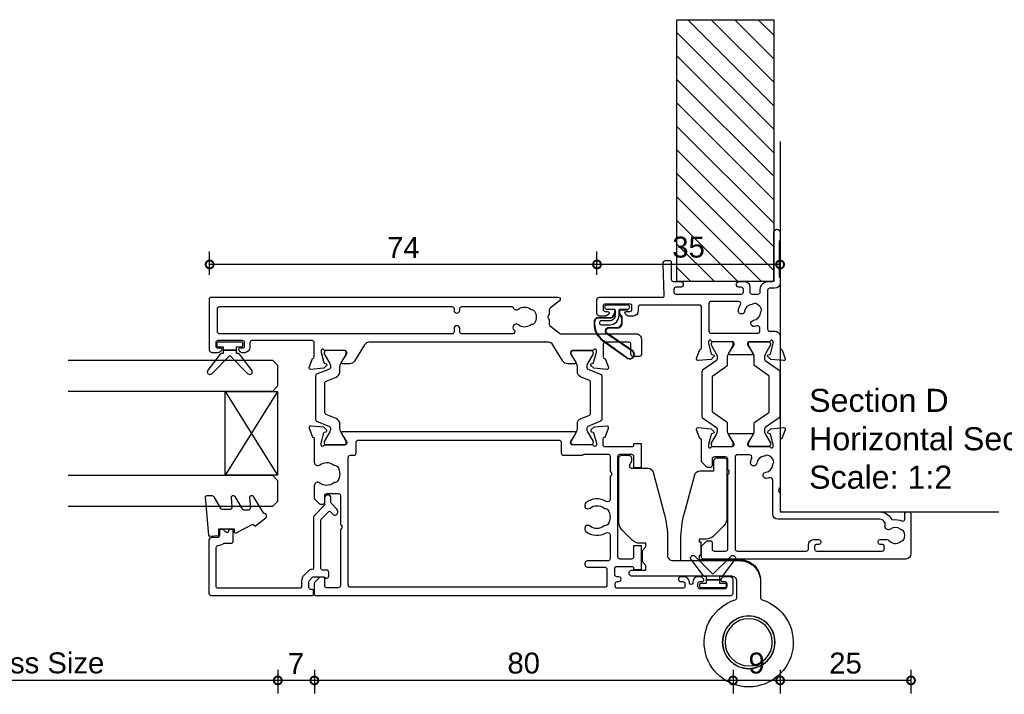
# Model space of a CAD drawing. Header units: millimetres. Extents: x 80 to 17288, y -2623 to 7492.
# Tile 116 of 125: x 16149 to 16337, y 5776 to 5905. Entities that reach past the tile are written whole.
import ezdxf

# ---------------------------------------------------------------- set-up
doc = ezdxf.new("R2010")
doc.units = ezdxf.units.MM
for name, color, linetype in [('Extrusion', 2, 'Continuous'), ('Glass', 140, 'Continuous'), ('Gray', 8, 'Continuous'), ('Gussets', 1, 'Continuous'), ('polyamide', 6, 'Continuous')]:
    doc.layers.add(name, color=color, linetype=linetype)
doc.layers.add('UNO-Dark Grey', color=7, linetype='Continuous', lineweight=13, true_color=0x44474e)
doc.styles.add('UNO Text', font='arial.ttf')
doc.dimstyles.new('UNO', dxfattribs={"dimtxt": 2, "dimasz": 1.5, "dimexe": 1.25, "dimexo": 0.625, "dimtad": 1, "dimdec": 1, "dimzin": 9, "dimtxsty": 'UNO Text', "dimblk": 'DOTSMALL', "dimcen": 2.5, "dimadec": 0, "dimazin": 0, "dimtfac": 1, "dimtdec": 1, "dimtmove": 0, "dimatfit": 3, "dimfxl": 1, "dimfxlon": 1, "dimarcsym": 0})

# ---------------------------------------------------------------- blocks, each defined once
blk = doc.blocks.new('_DotSmall')
at = {"color": 0, "linetype": 'ByBlock', "const_width": 0.5}
blk.add_lwpolyline([(-0.0625, 0, 1), (0.0625, 0, 1)], format="xyb", close=True, dxfattribs=at)
blk = doc.blocks.new('*D502')
at = {"color": 0, "lineweight": -2, "transparency": 16777216}
for p, q in [((16259.12, 5855.83), (16259.12, 5860.33)), ((16294.1, 5856.58), (16294.1, 5860.33)), ((16294.1, 5857.83), (16259.12, 5857.83))]:
    blk.add_line(p, q, dxfattribs=at)
at = {"layer": 'Defpoints', "color": 0, "transparency": 16777216}
for p in [(16259.12, 5857.83), (16294.1, 5855.33), (16259.12, 5836.83)]:
    blk.add_point(p, dxfattribs=at)
at = {"color": 0, "lineweight": -2, "transparency": 16777216, "xscale": 3, "yscale": 3, "zscale": 3, "rotation": 180}
blk.add_blockref('_DotSmall', (16259.12, 5857.83), dxfattribs=at)
at = {"color": 0, "lineweight": -2, "transparency": 16777216, "xscale": 3, "yscale": 3, "zscale": 3}
blk.add_blockref('_DotSmall', (16294.1, 5857.83), dxfattribs=at)
at = {"color": 0, "transparency": 16777216, "insert": (16276.61, 5861.12), "char_height": 4, "attachment_point": 5, "style": 'UNO Text'}
blk.add_mtext('35', dxfattribs=at)
blk = doc.blocks.new('*D503')
at = {"color": 0, "lineweight": -2, "transparency": 16777216}
for p, q in [((16185.13, 5855.83), (16185.13, 5860.33)), ((16259.12, 5855.83), (16259.12, 5860.33)), ((16259.12, 5857.83), (16185.13, 5857.83))]:
    blk.add_line(p, q, dxfattribs=at)
at = {"layer": 'Defpoints', "color": 0, "transparency": 16777216}
for p in [(16185.13, 5857.83), (16259.12, 5839.83), (16185.13, 5831.07)]:
    blk.add_point(p, dxfattribs=at)
at = {"color": 0, "lineweight": -2, "transparency": 16777216, "xscale": 3, "yscale": 3, "zscale": 3, "rotation": 180}
blk.add_blockref('_DotSmall', (16185.13, 5857.83), dxfattribs=at)
at = {"color": 0, "lineweight": -2, "transparency": 16777216, "xscale": 3, "yscale": 3, "zscale": 3}
blk.add_blockref('_DotSmall', (16259.12, 5857.83), dxfattribs=at)
at = {"color": 0, "transparency": 16777216, "insert": (16222.13, 5861.08), "char_height": 4, "attachment_point": 5, "style": 'UNO Text'}
blk.add_mtext('74', dxfattribs=at)
blk = doc.blocks.new('*D506')
at = {"color": 0, "lineweight": -2, "transparency": 16777216}
for p, q in [((16294.1, 5780.39), (16294.1, 5775.89)), ((16319.1, 5780.39), (16319.1, 5775.89)), ((16319.1, 5778.39), (16294.1, 5778.39))]:
    blk.add_line(p, q, dxfattribs=at)
at = {"layer": 'Defpoints', "color": 0, "transparency": 16777216}
for p in [(16294.1, 5855.33), (16319.1, 5805.75), (16294.1, 5778.39)]:
    blk.add_point(p, dxfattribs=at)
at = {"color": 0, "lineweight": -2, "transparency": 16777216, "xscale": 3, "yscale": 3, "zscale": 3, "rotation": 180}
blk.add_blockref('_DotSmall', (16294.1, 5778.39), dxfattribs=at)
at = {"color": 0, "lineweight": -2, "transparency": 16777216, "xscale": 3, "yscale": 3, "zscale": 3}
blk.add_blockref('_DotSmall', (16319.1, 5778.39), dxfattribs=at)
at = {"color": 0, "transparency": 16777216, "insert": (16306.6, 5781.68), "char_height": 4, "attachment_point": 5, "style": 'UNO Text'}
blk.add_mtext('25', dxfattribs=at)
blk = doc.blocks.new('*D507')
at = {"color": 0, "lineweight": -2, "transparency": 16777216}
for p, q in [((16285.11, 5780.39), (16285.11, 5775.89)), ((16294.1, 5780.39), (16294.1, 5775.89)), ((16294.1, 5778.39), (16285.11, 5778.39))]:
    blk.add_line(p, q, dxfattribs=at)
at = {"layer": 'Defpoints', "color": 0, "transparency": 16777216}
for p in [(16294.1, 5855.33), (16285.11, 5796.53), (16285.11, 5778.39)]:
    blk.add_point(p, dxfattribs=at)
at = {"color": 0, "lineweight": -2, "transparency": 16777216, "xscale": 3, "yscale": 3, "zscale": 3, "rotation": 180}
blk.add_blockref('_DotSmall', (16285.11, 5778.39), dxfattribs=at)
at = {"color": 0, "lineweight": -2, "transparency": 16777216, "xscale": 3, "yscale": 3, "zscale": 3}
blk.add_blockref('_DotSmall', (16294.1, 5778.39), dxfattribs=at)
at = {"color": 0, "transparency": 16777216, "insert": (16289.61, 5781.68), "char_height": 4, "attachment_point": 5, "style": 'UNO Text'}
blk.add_mtext('9', dxfattribs=at)
blk = doc.blocks.new('*D508')
at = {"color": 0, "lineweight": -2, "transparency": 16777216}
for p, q in [((16205.13, 5780.39), (16205.13, 5775.89)), ((16285.11, 5780.39), (16285.11, 5775.89)), ((16285.11, 5778.39), (16205.13, 5778.39))]:
    blk.add_line(p, q, dxfattribs=at)
at = {"layer": 'Defpoints', "color": 0, "transparency": 16777216}
for p in [(16205.13, 5803.75), (16285.11, 5796.53), (16205.13, 5778.39)]:
    blk.add_point(p, dxfattribs=at)
at = {"color": 0, "lineweight": -2, "transparency": 16777216, "xscale": 3, "yscale": 3, "zscale": 3, "rotation": 180}
blk.add_blockref('_DotSmall', (16205.13, 5778.39), dxfattribs=at)
at = {"color": 0, "lineweight": -2, "transparency": 16777216, "xscale": 3, "yscale": 3, "zscale": 3}
blk.add_blockref('_DotSmall', (16285.11, 5778.39), dxfattribs=at)
at = {"color": 0, "transparency": 16777216, "insert": (16245.12, 5781.68), "char_height": 4, "attachment_point": 5, "style": 'UNO Text'}
blk.add_mtext('80', dxfattribs=at)
blk = doc.blocks.new('*D509')
at = {"color": 0, "lineweight": -2, "transparency": 16777216}
for p, q in [((16198.15, 5780.39), (16198.15, 5775.89)), ((16205.13, 5780.39), (16205.13, 5775.89)), ((16205.13, 5778.39), (16198.15, 5778.39))]:
    blk.add_line(p, q, dxfattribs=at)
at = {"layer": 'Defpoints', "color": 0, "transparency": 16777216}
for p in [(16198.15, 5814.92), (16205.13, 5803.75), (16198.15, 5778.39)]:
    blk.add_point(p, dxfattribs=at)
at = {"color": 0, "lineweight": -2, "transparency": 16777216, "xscale": 3, "yscale": 3, "zscale": 3, "rotation": 180}
blk.add_blockref('_DotSmall', (16198.15, 5778.39), dxfattribs=at)
at = {"color": 0, "lineweight": -2, "transparency": 16777216, "xscale": 3, "yscale": 3, "zscale": 3}
blk.add_blockref('_DotSmall', (16205.13, 5778.39), dxfattribs=at)
at = {"color": 0, "transparency": 16777216, "insert": (16201.64, 5781.64), "char_height": 4, "attachment_point": 5, "style": 'UNO Text'}
blk.add_mtext('7', dxfattribs=at)
blk = doc.blocks.new('*D510')
at = {"color": 0, "lineweight": -2, "transparency": 16777216}
for p, q in [((16105.15, 5780.39), (16105.15, 5775.89)), ((16198.15, 5780.39), (16198.15, 5775.89)), ((16198.15, 5778.39), (16105.15, 5778.39))]:
    blk.add_line(p, q, dxfattribs=at)
at = {"layer": 'Defpoints', "color": 0, "transparency": 16777216}
for p in [(16105.15, 5813.87), (16198.15, 5814.92), (16105.15, 5778.39)]:
    blk.add_point(p, dxfattribs=at)
at = {"color": 0, "lineweight": -2, "transparency": 16777216, "xscale": 3, "yscale": 3, "zscale": 3, "rotation": 180}
blk.add_blockref('_DotSmall', (16105.15, 5778.39), dxfattribs=at)
at = {"color": 0, "lineweight": -2, "transparency": 16777216, "xscale": 3, "yscale": 3, "zscale": 3}
blk.add_blockref('_DotSmall', (16198.15, 5778.39), dxfattribs=at)
at = {"color": 0, "transparency": 16777216, "insert": (16151.65, 5781.71), "char_height": 4, "attachment_point": 5, "style": 'UNO Text'}
blk.add_mtext('Glass Size', dxfattribs=at)
blk = doc.blocks.new('521000')
at = {"layer": 'Extrusion'}
for points in [[(51, 28.8), (51.5, 28.8, -0.414214), (53, 27.3), (53, 26.6, 0.414214), (53.4, 26.2), (62.41, 26.2, -0.986364), (62.41, 25), (61, 25, -0.198912), (60.79, 25.09), (60.77, 25.11, 0.198912), (60.55, 25.2), (54.07, 25.2, 0.198912), (53.86, 25.11), (53.84, 25.09, -0.198962), (53.63, 25), (52.7, 25, -0.41415), (51.7, 26), (51.7, 27, 0.414214), (51.3, 27.4), (43.9, 27.4, 0.414214), (43.5, 27), (43.5, 26, -0.41422), (42.5, 25), (40.3, 25, 0.414157), (40, 24.7), (40, 24.64), (38.3, 24.02, -0.548619), (37.9, 24.33), (38.12, 26.8), (38.66, 27.34, -0.57735), (38.99, 27.25), (39.07, 26.97, 0.267949), (39.21, 26.83), (41.16, 26.31, 0.065543), (41.24, 26.3), (41.5, 26.3, 0.767227), (41.65, 26.86, -0.267949), (41.5, 27.12), (41.5, 30.9, 0.414214), (41.2, 31.2), (40.89, 31.2), (39.3, 30.23, -0.579702), (39, 30.4), (39, 34.6, -0.576766), (39.3, 34.77), (40.89, 33.8), (41.2, 33.8, 0.414214), (41.5, 34.1), (41.5, 37.88, -0.267949), (41.65, 38.14, 0.767227), (41.5, 38.7), (41.24, 38.7, 0.065543), (41.16, 38.69), (39.21, 38.17, 0.267949), (39.07, 38.02), (38.99, 37.75, -0.57735), (38.66, 37.66), (38.12, 38.2), (37.9, 40.67, -0.548619), (38.3, 40.98), (40, 40.36), (40, 40.3, 0.414157), (40.3, 40), (48.1, 40, 0.414217), (48.5, 40.4), (48.5, 51.7, 0.414214), (48.1, 52.1), (47.4, 52.1, -0.414193), (46.4, 53.1), (46.4, 53.97, -0.2), (46.55, 54.32), (46.79, 54.56, -0.2), (47, 54.65, -0.41), (47.3, 54.35), (47.3, 53.7, 0.414189), (47.7, 53.3), (48.3, 53.3, 0.414214), (48.7, 53.7), (48.7, 58.4, 0.414214), (48.3, 58.8), (47.7, 58.8, 0.41418), (47.3, 58.4), (47.3, 58.1), (47.3, 57.95, -0.41), (47, 57.65, -0.2), (46.79, 57.74), (46.55, 57.98, -0.2), (46.4, 58.33), (46.4, 59.5, -0.41), (46.9, 60), (49.5, 60, -0.41), (50, 59.5), (50, 47.44, 0.425129), (50.31, 47.14), (56.45, 47.36, -0.4453), (57, 46.87), (57, 46.1, -0.414214), (56.7, 45.8), (53.4, 45.8, 0.41428), (53, 45.4), (53, 44.05, -1), (51.9, 44.05), (51.9, 44.9, 0.414129), (51.5, 45.3), (51, 45.3, 0.414234), (50.6, 44.9), (50.6, 32.4, 0.414214), (51, 32), (51.5, 32, 0.414205), (51.9, 32.4), (51.9, 32.8, -0.996705), (53, 32.8), (53, 31.8, -0.414566), (52, 30.8), (51, 30.8, 0.414214), (50.6, 30.4), (50.6, 29.2, 0.414213)], [(21.5, 27.12, -0.267769), (21.35, 26.86, 0.76736), (21.5, 26.3), (21.76, 26.3, 0.065543), (21.84, 26.31), (23.79, 26.83, 0.267949), (23.93, 26.97), (24.01, 27.25, -0.57735), (24.34, 27.34), (24.88, 26.8), (25.1, 24.33, -0.548619), (24.7, 24.02), (23, 24.64), (23, 24.7, 0.414071), (22.7, 25), (13.6, 25), (13.45, 25.15, 0.414214), (12.75, 25.15), (12.6, 25), (9.4, 25, 0.414214), (9, 24.6), (9, 5.93, -0.277503), (7.71, 3.81, 0.316398), (7.5, 3.4, -0.138989), (7.26, 1.76, 0.543442), (7.63, 1.2), (8.5, 1.2, -0.414081), (9, 0.7), (9, 0.5, -0.414214), (8.5, 0), (1, 0, -0.414213), (0, 1), (0, 39.7, -0.414214), (0.3, 40), (2.29, 40, -0.198912), (2.65, 39.85), (3.35, 39.15, -0.198913), (3.5, 38.79), (3.5, 38.3, -0.414214), (3.2, 38), (1.9, 38, 0.414214), (1.5, 37.6), (1.5, 35.4, 0.414214), (1.9, 35), (16.1, 35), (16.25, 34.85, 0.414214), (16.95, 34.85), (17.1, 35), (19.1, 35, 0.414214), (19.5, 35.4), (19.5, 37.6, 0.414214), (19.1, 38), (17.8, 38, -0.414214), (17.5, 38.3), (17.5, 38.79, -0.2), (17.65, 39.15), (18.35, 39.85, -0.2), (18.71, 40), (22.7, 40, 0.414071), (23, 40.3), (23, 40.36), (24.7, 40.98, -0.548619), (25.1, 40.67), (24.88, 38.2), (24.34, 37.66, -0.57735), (24.01, 37.75), (23.93, 38.02, 0.267949), (23.79, 38.17), (21.84, 38.69, 0.065543), (21.76, 38.7), (21.5, 38.7, 0.76736), (21.35, 38.14, -0.267949), (21.5, 37.88), (21.5, 34.1, 0.414214), (21.8, 33.8), (22.02, 33.8, 0.137872), (22.17, 33.84), (23.7, 34.77, -0.585524), (24, 34.6), (24, 30.4, -0.585524), (23.7, 30.23), (22.17, 31.16, 0.137872), (22.02, 31.2), (21.8, 31.2, 0.414214), (21.5, 30.9)], [(2.7, 19.6, -0.414202), (3.7, 18.6), (3.7, 17.6, -0.889365), (2.8, 17.6), (2.8, 18, 0.414214), (2.4, 18.4), (1.9, 18.4, 0.414202), (1.5, 18), (1.5, 5.5, 0.414213), (1.9, 5.1), (2.4, 5.1, 0.414215), (2.8, 5.5), (2.8, 5.9, -0.889355), (3.7, 5.9), (3.7, 4.61, -0.219162), (3.49, 4.15, 0.403571), (3.32, 2.03, -0.12305), (3.46, 1.72, 0.239134), (3.74, 1.37, 0.221126), (5.26, 1.37, 0.239134), (5.54, 1.72, -0.12305), (5.68, 2.03, 0.347448), (5.72, 3.93, -0.702074), (6.38, 4.96, 0.481745), (7.6, 5.94), (7.6, 25.4, -0.414156), (8.6, 26.4), (15.04, 26.4, 0.513003), (15.51, 27.06, -0.048433), (15.39, 27.57, -1.000832), (16.58, 27.73, 0.348271), (17.95, 26.41, -0.12305), (18.27, 26.3, 0.239134), (18.72, 26.24, 0.221428), (19.79, 27.31, 0.239134), (19.74, 27.76, -0.12305), (19.62, 28.08, 0.348271), (18.3, 29.45, -1.000832), (18.46, 30.64, -0.070793), (19.2, 30.43, 0.541477), (19.9, 30.89), (19.9, 33.2, 0.414214), (19.5, 33.6), (1.9, 33.6, 0.414214), (1.5, 33.2), (1.5, 20, 0.414214), (1.9, 19.6)]]:
    blk.add_lwpolyline(points, format="xyb", close=True, dxfattribs=at)
blk.add_lwpolyline([(48.58, 32.57, 0.59317), (49.2, 32.9), (49.2, 38.2, 0.414223), (48.8, 38.6), (43.48, 38.6, 0.40033), (43.1, 38.2), (43.1, 29.3, 0.414214), (43.5, 28.9), (44.13, 28.9, 0.510119), (44.51, 29.42, -0.046438), (44.4, 29.92, -0.995868), (45.59, 30.07, 0.348271), (46.96, 28.75, -0.12305), (47.28, 28.63, 0.239134), (47.72, 28.58, 0.221428), (48.8, 29.65, 0.239134), (48.74, 30.1, -0.12305), (48.63, 30.42, 0.348271), (47.31, 31.79, -1.000832), (47.47, 32.98, -0.110255), (48.58, 32.57)], format="xyb", dxfattribs=at)
blk.add_lwpolyline([(21.5, 27.73), (21.5, 27.73)], close=True, dxfattribs=at)
at = {"layer": 'polyamide'}
for points in [[(21.9, 33.94), (22.11, 33.94, 0.131652), (22.21, 33.97), (23.79, 34.88, -0.131652), (24.39, 35.04), (25.88, 35.04, 0.244698), (26.13, 35.17), (28.01, 37.85, -0.244698), (28.18, 37.94), (34.82, 37.94, -0.244698), (34.99, 37.85), (36.87, 35.17, 0.244698), (37.11, 35.04), (38.61, 35.04, -0.131652), (39.21, 34.88), (40.84, 33.94), (41.2, 33.94, 0.414214), (41.5, 34.24), (41.5, 37.74, 0.414214), (41.1, 38.14), (40.89, 38.14, 0.131652), (40.79, 38.11), (39.21, 37.2, -0.131652), (38.61, 37.04), (38.16, 37.04, -0.244698), (37.91, 37.17), (36.06, 39.81, 0.244698), (35.81, 39.94), (27.19, 39.94, 0.244698), (26.94, 39.81), (25.09, 37.17, -0.103471), (25, 37.08, -0.13774), (24.84, 37.04), (24.39, 37.04, -0.131652), (23.79, 37.2), (22.16, 38.14), (21.8, 38.14, 0.414998), (21.5, 37.84), (21.5, 34.34, 0.414214)], [(21.9, 31.06), (22.11, 31.06, -0.131652), (22.21, 31.03), (23.79, 30.12, 0.131652), (24.39, 29.96), (25.88, 29.96, -0.244698), (26.13, 29.83), (28.01, 27.15, 0.244698), (28.18, 27.06), (34.82, 27.06, 0.244698), (34.99, 27.15), (36.87, 29.83, -0.244698), (37.11, 29.96), (38.61, 29.96, 0.131652), (39.21, 30.12), (40.84, 31.06), (41.2, 31.06, -0.414214), (41.5, 30.76), (41.5, 27.26, -0.414214), (41.1, 26.86), (40.89, 26.86, -0.131652), (40.79, 26.89), (39.21, 27.8, 0.131652), (38.61, 27.96), (38.16, 27.96, 0.244698), (37.91, 27.83), (36.06, 25.19, -0.244698), (35.81, 25.06), (27.19, 25.06, -0.244698), (26.94, 25.19), (25.09, 27.83, 0.103471), (25, 27.92, 0.13774), (24.84, 27.96), (24.39, 27.96, 0.131652), (23.79, 27.8), (22.16, 26.86), (21.8, 26.86, -0.414998), (21.5, 27.16), (21.5, 30.66, -0.414214)]]:
    blk.add_lwpolyline(points, format="xyb", close=True, dxfattribs=at)
blk = doc.blocks.new('BACKSEAL1.5')
at = {"layer": 'Gussets'}
for points in [[(-0.35, -2.9), (0.3, -2.9), (0.3, -1.65), (0.3, -0.4), (-0.35, -0.4), (-0.35, -0.02, 0.233448), (-0.45, 0.18), (-3.55, 2.55, 0.936585), (-4.2, 1.8), (-0.75, -1.65), (-4.2, -5.1, 0.936585), (-3.55, -5.85), (-0.45, -3.48, 0.233448), (-0.35, -3.28)], [(1.6, 0.85), (1.2, 0.85, 0.414214), (0.95, 0.6), (0.95, -0.4), (0.3, -0.4), (0.3, -1.65), (0.3, -2.9), (0.95, -2.9), (0.95, -3.9, 0.414214), (1.2, -4.15), (1.6, -4.15, 0.414214), (1.85, -3.9), (1.85, -1.65), (1.85, 0.6, 0.414214)]]:
    blk.add_lwpolyline(points, format="xyb", close=True, dxfattribs=at)
blk = doc.blocks.new('522200')
at = {"layer": 'Extrusion'}
for points in [[(48.4, 19.9), (48.4, 24.4, 0.414214), (48, 24.8), (45.6, 24.8, 0.414214), (45.3, 24.5), (45.3, 24.44), (43.6, 23.82, -0.548619), (43.2, 24.13), (43.42, 26.6), (43.96, 27.14, -0.57735), (44.29, 27.05), (44.37, 26.77, 0.267949), (44.51, 26.63), (46.5, 26.1), (46.8, 26.1, 0.767327), (46.95, 26.66, -0.267949), (46.8, 26.92), (46.8, 30.73, 0.414214), (46.5, 31.03), (46.19, 31.03), (44.6, 30.06, -0.585524), (44.3, 30.23), (44.3, 31.65, -0.261413), (44.78, 32.51), (47.92, 34.42, 0.261413), (48.4, 35.28), (48.4, 69.55, 0.261413), (47.92, 70.4), (44.78, 72.32, -0.261413), (44.3, 73.17), (44.3, 74.6, -0.585524), (44.6, 74.77), (46.19, 73.8), (46.5, 73.8, 0.414214), (46.8, 74.1), (46.8, 77.88, -0.267949), (46.95, 78.14, 0.76731), (46.8, 78.7), (46.54, 78.7, 0.065543), (46.46, 78.69), (44.51, 78.17, 0.267949), (44.37, 78.03), (44.29, 77.75, -0.57735), (43.96, 77.66), (43.42, 78.2), (43.2, 80.67, -0.548619), (43.6, 80.98), (45.3, 80.36), (45.3, 80.3, 0.414204), (45.6, 80), (48.3, 80, 0.414213), (48.7, 80.4), (48.7, 91.9, 0.414214), (48.3, 92.3), (47.4, 92.3, -0.41404), (46.4, 93.3), (46.4, 93.77, -0.198912), (46.54, 94.12), (46.79, 94.36, -0.198912), (47, 94.45), (47, 94.45, -0.414214), (47.3, 94.15), (47.3, 93.7, 0.413403), (47.7, 93.3), (48.3, 93.3, 0.414214), (48.7, 93.7), (48.7, 98.4, 0.414214), (48.3, 98.8), (47.7, 98.8, 0.414214), (47.3, 98.4), (47.3, 97.95, -0.414214), (47, 97.65), (47, 97.65, -0.198912), (46.79, 97.74), (46.54, 97.98, -0.198912), (46.4, 98.33), (46.4, 99.5, -0.414214), (46.9, 100), (56.7, 100, -0.414214), (57, 99.7), (57, 33.39, -0.717885), (56.28, 33.15), (54.95, 34.9, 0.234069), (54.55, 35.1), (53.69, 35.1), (53.55, 35.24, 0.414214), (52.85, 35.24), (52.71, 35.1), (51.85, 35.1, 0.234069), (51.45, 34.9), (50.1, 33.13, 0.164222), (50, 32.83), (50, 18.5, -0.414214), (49, 17.5), (46.1, 17.5, -0.414214), (45.7, 17.9), (45.7, 19.1, -0.414214), (46.1, 19.5), (48, 19.5, 0.414214)], [(50, 42.09), (50, 51.8, -0.414214), (50.4, 52.2), (51, 52.2, 1), (51, 53.3), (50.4, 53.3, -0.414214), (50, 53.7), (50, 98.1, -0.414214), (50.4, 98.5), (54.8, 98.5, -0.414214), (55.2, 98.1), (55.2, 53.7, -0.414213), (54.8, 53.3), (54.5, 53.3, 1), (54.5, 52.2), (54.8, 52.2, -0.414214), (55.2, 51.8), (55.2, 42.35, -0.299503), (54.96, 41.98, 0.502765), (54.72, 40.96, -0.330962), (54.73, 38.7, 0.14398), (54.6, 38.34, -0.245791), (54.35, 37.92, -0.280014), (52.05, 37.92, -0.245791), (51.8, 38.34, 0.14398), (51.67, 38.7, -0.336408), (51.71, 41, 0.979954), (50.7, 41.83, -0.696704)], [(31.3, 74.6, 0.585524), (31, 74.77), (29.47, 73.84, -0.137872), (29.32, 73.8), (29.1, 73.8, -0.414214), (28.8, 74.1), (28.8, 77.88, 0.267949), (28.65, 78.14, -0.767327), (28.8, 78.7), (29.06, 78.7, -0.065543), (29.14, 78.69), (31.09, 78.17, -0.267949), (31.23, 78.03), (31.31, 77.75, 0.57735), (31.64, 77.66), (32.18, 78.2), (32.4, 80.67, 0.548619), (32, 80.98), (30.3, 80.36), (30.3, 80.3, -0.414214), (30, 80), (25.49, 80, 0.635387), (24.99, 78.93, -0.331343), (25, 76.33, 0.14918), (24.87, 75.94, -0.237824), (24.65, 75.55, -0.306676), (21.85, 75.55, -0.237824), (21.63, 75.94, 0.14918), (21.49, 76.33, -0.331343), (21.51, 78.93, 0.635387), (21, 80), (18.71, 80, 0.198912), (18.35, 79.85), (17.65, 79.15, 0.198912), (17.5, 78.79), (17.5, 78.3, 0.414214), (17.8, 78), (19.1, 78, -0.414214), (19.5, 77.6), (19.5, 75.4, -0.414214), (19.1, 75), (13.6, 75), (13.45, 74.85, -0.414214), (12.75, 74.85), (12.6, 75), (1.9, 75, -0.414214), (1.5, 75.4), (1.5, 77.6, -0.414214), (1.9, 78), (3.2, 78, 0.414214), (3.5, 78.3), (3.5, 78.79, 0.198912), (3.35, 79.15), (2.65, 79.85, 0.198912), (2.29, 80), (0.3, 80, 0.414214), (0, 79.7), (0, 0.5, 0.414249), (0.5, 0), (3.1, 0, 0.415107), (3.6, 0.5), (3.6, 1.67, 0.198912), (3.45, 2.02), (3.21, 2.26, 0.668195), (2.7, 2.05), (2.7, 1.6, -0.41534), (2.3, 1.2), (1.7, 1.2, -0.414214), (1.3, 1.6), (1.3, 6.3, -0.414214), (1.7, 6.7), (2.3, 6.7, -0.413964), (2.7, 6.3), (2.7, 5.85, 0.668179), (3.21, 5.64), (3.45, 5.88, 0.198912), (3.6, 6.23), (3.6, 6.7, 0.414008), (2.6, 7.7), (2.4, 7.7, -1), (2.4, 8.3, 0.414216), (3.6, 9.5), (3.6, 10, 1), (2.7, 10), (2.7, 9.6, -0.414214), (2.3, 9.2), (1.8, 9.2, -0.414213), (1.4, 9.6), (1.4, 22.1, -0.414214), (1.8, 22.5), (2.3, 22.5, -0.414224), (2.7, 22.1), (2.7, 21.8, 1.000011), (3.6, 21.8), (3.6, 22.2, -0.414196), (4, 22.6), (5.2, 22.6, -0.414214), (5.6, 22.2), (5.6, 19.4, -0.414214), (5.2, 19), (5, 19), (5, 17.5), (9.5, 17.5), (9.5, 19), (7.4, 19, -0.414214), (7, 19.4), (7, 21.6, -0.414214), (7.4, 22), (26.6, 22, -0.414214), (27, 21.6), (27, 19.4, -0.414214), (26.6, 19), (24.5, 19), (24.5, 17.5), (29, 17.5), (29, 19), (28.7, 19, -0.414214), (28.4, 19.3), (28.4, 24.5, -0.414214), (28.7, 24.8), (30, 24.8, -0.414214), (30.3, 24.5), (30.3, 24.44), (32, 23.82, 0.548619), (32.4, 24.13), (32.18, 26.6), (31.64, 27.14, 0.57735), (31.31, 27.05), (31.23, 26.77, -0.267949), (31.09, 26.63), (29.1, 26.1), (28.8, 26.1, -0.767327), (28.65, 26.66, 0.267949), (28.8, 26.92), (28.8, 30.73, -0.414214), (29.1, 31.03), (29.32, 31.03, -0.137872), (29.47, 30.99), (31, 30.06, 0.585524), (31.3, 30.23)], [(27, 28.35), (27, 23.8, -0.414214), (26.7, 23.5), (23.75, 23.5), (23.6, 23.35, -0.414214), (22.9, 23.35), (22.75, 23.5), (18.44, 23.5, -0.578263), (18.01, 24.25, 0.302535), (17.77, 28.1, 0.234673), (17.37, 28.3), (17.09, 28.3, 0.414214), (16.59, 27.8), (16.59, 27.73, 0.175091), (16.74, 27.31, -0.331343), (16.76, 24.71, 0.14918), (16.62, 24.32, -0.237824), (16.4, 23.93, -0.306676), (13.6, 23.93, -0.237824), (13.38, 24.32, 0.14918), (13.24, 24.71, -0.331332), (13.26, 27.31, 0.175481), (13.41, 27.73), (13.41, 27.8, 0.414214), (12.91, 28.3), (12.63, 28.3, 0.234674), (12.23, 28.1, 0.302535), (11.99, 24.25, -0.578265), (11.56, 23.5), (7.05, 23.5, -0.414213), (6.65, 23.9), (6.65, 27.8, 0.414214), (6.15, 28.3), (5.95, 28.3, 0.414214), (5.45, 27.8), (5.45, 24.5, -0.414214), (5.05, 24.1), (2, 24.1, -0.414214), (1.6, 24.5), (1.6, 73.1, -0.414214), (2, 73.5), (26.4, 73.5, -0.414214), (26.8, 73.1), (26.8, 72.5, 0.414214), (27.3, 72), (29.3, 72, -0.414214), (29.7, 71.6), (29.7, 33.23, -0.414214), (29.3, 32.83), (27.3, 32.83, 0.414214), (26.8, 32.33), (26.8, 28.96, 0.131652), (26.87, 28.71), (26.93, 28.6, -0.131652)]]:
    blk.add_lwpolyline(points, format="xyb", close=True, dxfattribs=at)
at = {"layer": 'polyamide'}
for points in [[(42.29, 79.54, 0.305731), (41.92, 79.79), (33.68, 79.79, 0.305731), (33.31, 79.54), (32.32, 77.07, -0.305731), (32.04, 76.89), (31.86, 76.89, -0.131652), (31.26, 77.05), (29.46, 78.09), (29.1, 78.09, 0.414214), (28.8, 77.79), (28.8, 74.29, 0.414214), (29.2, 73.89), (29.35, 73.89, 0.131652), (29.55, 73.94), (31.26, 74.93, -0.131652), (31.86, 75.09), (32.73, 75.09, 0.305731), (33.85, 75.84), (34.61, 77.74, -0.305731), (34.98, 77.99), (40.62, 77.99, -0.305731), (40.99, 77.74), (41.75, 75.84, 0.305731), (42.87, 75.09), (43.74, 75.09, -0.131652), (44.34, 74.93), (46.14, 73.89), (46.5, 73.89, 0.414214), (46.8, 74.19), (46.8, 77.69, 0.414214), (46.4, 78.09), (46.25, 78.09, 0.131652), (46.05, 78.03), (44.34, 77.05, -0.131652), (43.74, 76.89), (43.56, 76.89, -0.305731), (43.28, 77.07)], [(29.35, 26.74), (29.2, 26.74, -0.414214), (28.8, 27.14), (28.8, 30.54, -0.414214), (29.2, 30.94), (29.35, 30.94, -0.131652), (29.55, 30.89), (31.26, 29.9, 0.131652), (31.86, 29.74), (32.87, 29.74, -0.305731), (33.8, 29.12), (34.48, 27.43, 0.305731), (34.75, 27.24), (40.85, 27.24, 0.305731), (41.12, 27.43), (41.8, 29.12, -0.305731), (42.73, 29.74), (43.74, 29.74, 0.131652), (44.34, 29.9), (46.05, 30.89, -0.131652), (46.25, 30.94), (46.4, 30.94, -0.414214), (46.8, 30.54), (46.8, 27.14, -0.414214), (46.4, 26.74), (46.25, 26.74, -0.131652), (46.05, 26.8), (44.34, 27.78, 0.131652), (43.74, 27.94), (43.56, 27.94, 0.305731), (43.28, 27.75), (42.29, 25.29, -0.305731), (41.92, 25.04), (41.92, 25.04), (33.68, 25.04, -0.305731), (33.31, 25.29), (32.32, 27.75, 0.305731), (32.04, 27.94), (31.86, 27.94, 0.131652), (31.26, 27.78), (29.55, 26.8, -0.131652)]]:
    blk.add_lwpolyline(points, format="xyb", close=True, dxfattribs=at)
blk = doc.blocks.new('*U221')
at = {"layer": 'Glass'}
for p, q in [((-8, 0), (8, 10)), ((-8, 10), (8, 0))]:
    blk.add_line(p, q, dxfattribs=at)
for points in [[(-14, 40), (-14, 1), (-13, 0), (-9, 0), (-8, 1), (-8, 40)], [(8, 40), (8, 1), (9, 0), (13, 0), (14, 1), (14, 40)]]:
    blk.add_lwpolyline(points, dxfattribs=at)
blk.add_lwpolyline([(-8, 0), (8, 0), (8, 10), (-8, 10)], close=True, dxfattribs=at)
blk = doc.blocks.new('421802')
at = {"layer": 'Extrusion'}
blk.add_lwpolyline([(9.2, 23.15, -0.400098), (9.6, 22.76, 0.145125), (9.92, 21.85, -0.157511), (10, 21.62), (10, 20.4, 0.414214), (10.5, 19.9), (12.35, 19.9, 0.414214), (12.65, 20.2), (12.65, 20.5, 0.414214), (12.35, 20.8), (12.32, 20.8, -0.668179), (12.11, 21.31), (12.5, 21.7, 0.198912), (12.65, 22.05), (12.65, 22.25, 0.414214), (12.35, 22.55), (11.4, 22.55, -0.414214), (11.1, 22.85), (11.1, 24.05, 0.414214), (10.6, 24.55), (0.5, 24.55, 0.414214), (0, 24.05), (0, 4.85, 0.414214), (0.3, 4.55), (0.9, 4.55, 0.414214), (1.2, 4.85), (1.2, 5.15, -0.414214), (1.5, 5.45), (2.7, 5.45, -0.198912), (2.91, 5.36), (3.51, 4.76, -0.198912), (3.6, 4.55), (3.6, 2.59, -0.267785), (3.45, 2.33, 0.492955), (3.39, 1.86), (3.45, 1.79, 0.198912), (3.8, 1.65), (4.4, 1.65, 0.414214), (4.9, 2.15), (4.9, 2.85, -0.414214), (5.2, 3.15), (14.4, 3.15, -0.19891), (14.75, 3), (16.03, 1.72, -0.414214), (16.03, 1.3), (15.53, 0.8, 0.668179), (15.88, -0.05), (16.17, -0.05, 0.198912), (16.52, 0.09), (17.59, 1.16, -0.198912), (17.8, 1.25), (18.7, 1.25, 0.414214), (19.2, 1.75), (19.2, 1.95, 0.414214), (18.7, 2.45), (17.4, 2.45, -0.198912), (17.19, 2.53), (15.33, 4.4, 0.198912), (14.98, 4.55), (5.3, 4.55, -0.414213), (5, 4.85), (5, 5.06, 0.198839), (4.85, 5.41), (3.86, 6.41, 0.198912), (2.8, 6.85), (1.7, 6.85, -0.414204), (1.4, 7.15), (1.4, 22.85, -0.414223), (1.7, 23.15)], format="xyb", close=True, dxfattribs=at)
blk = doc.blocks.new('QLON48800')
at = {"layer": 'Gussets'}
for points in [[(-1.01, -0.51), (-1.47, -0.51, 0.131652), (-1.59, -0.54), (-2.27, -0.93, 0.267949), (-2.4, -1.15), (-2.37, -3.74, -0.330082), (-3.25, -4.42), (-3.54, -4.42, -0.242084), (-6.8, -2.75), (-10.2, 2.02, -0.840847), (-8.77, 3.05), (-5.44, -1.86, 0.252571), (-4.92, -2.15), (-4.92, -2.15, 0.376647), (-4.36, -1.52), (-4.39, -0.03, -0.414214), (-3.39, 0.97), (-2.4, 0.97, -0.131652), (-2.27, 0.93), (-1.59, 0.54, 0.131652), (-1.47, 0.51), (-1.01, 0.51, 0.414214), (-0.88, 0.63), (-0.88, 2.02)], [(-1.11, -0.41), (-1.47, -0.41, 0.131652), (-1.64, -0.45), (-2.32, -0.85, 0.268481), (-2.5, -1.15), (-2.47, -3.72, -0.325102), (-3.25, -4.32), (-3.54, -4.32, -0.242084), (-6.71, -2.69), (-10.12, 2.07, -0.831226), (-8.85, 2.99), (-5.53, -1.92, 0.254578), (-4.91, -2.25, 0.379612), (-4.26, -1.51), (-4.29, -0.03, -0.413856), (-3.39, 0.87), (-2.4, 0.87, -0.131652), (-2.32, 0.85), (-1.64, 0.45, 0.131652), (-1.47, 0.41), (-1.01, 0.41, 0.414214), (-0.78, 0.63), (-0.78, 1.92)]]:
    blk.add_lwpolyline(points, format="xyb", dxfattribs=at)
blk.add_lwpolyline([(0, 2.02), (0, -2.02, -1), (-0.76, -2.02), (-0.76, -0.63, 0.414214), (-1.01, -0.38), (-2, -0.38, 0.414214), (-3, -1.38), (-3, -3.02, -1), (-3.76, -3.02), (-3.76, -1.42, -0.414214), (-1.96, 0.38), (-1.01, 0.38, 0.414214), (-0.76, 0.63), (-0.76, 2.02, -1)], format="xyb", close=True, dxfattribs=at)
blk = doc.blocks.new('*U559')
at = {"linetype": 'ByBlock'}
h = blk.add_hatch(dxfattribs=at)
h.set_pattern_fill('ANSI31', color=40)
h.set_pattern_definition([(45, (90, 9e-13), (-2.245064, 2.245064), [])])
h.paths.add_polyline_path([(-50, -18.5), (-50, 0), (0, 0), (0, -18.5)])
at = {"color": 40, "linetype": 'Continuous'}
blk.add_lwpolyline([(-50, -18.5), (-50, 0), (0, 0), (0, -18.5)], close=True, dxfattribs=at)
blk = doc.blocks.new('H100 Top')
at = {"layer": 'Gussets'}
blk.add_lwpolyline([(-2.6, 8.09, 6.388936), (2.6, 8.09, -0.325923), (2.25, 8.57), (2.25, 11.6, -0.414214), (3.25, 12.6), (22.25, 12.6, 1.000418), (22.25, 13.8), (19.64, 13.8), (19.64, 14.68), (20.3, 15.34), (20.3, 17.54), (19.64, 18.2), (19.64, 18.9), (20.82, 18.9, 0.198912), (22.24, 19.49), (24.21, 21.46, 0.198912), (24.8, 22.88), (24.8, 35.2, 0.414214), (24.3, 35.7), (22.9, 35.7, 0.414214), (22.4, 35.2), (22.4, 34.64, 0.216386), (22.67, 34.06, -0.654608), (22.3, 33.22), (19.21, 33.22, 0.339454), (18.24, 32.48), (16.18, 24.8, 0.065543), (15.5, 19.62), (15.5, 16.6, -0.414214), (14.5, 15.6), (1.75, 15.6, 0.414214), (-2.25, 11.6), (-2.25, 8.57, -0.325928)], format="xyb", close=True, dxfattribs=at)
blk.add_lwpolyline([(12.95, 15.6), (12.95, 19.52, 0.065543), (12.27, 24.7), (10.32, 31.98, 0.339454), (9.35, 32.72), (6.65, 32.72), (6.65, 34.7, 0.414214), (6.15, 35.2), (4.65, 35.2, 0.414214), (4.15, 34.7), (4.15, 23.68, 0.198912), (4.74, 22.26), (6.71, 20.29, 0.198912), (8.13, 19.7), (9.45, 19.7), (9.45, 19.2), (9.15, 19.2), (9.15, 16.6), (9.45, 16.6), (9.45, 15.8), (1.75, 15.8, 0.414214), (-2.25, 11.8), (-2.25, 8.57, -0.325923), (-2.6, 8.09)], format="xyb", dxfattribs=at)
for radius in [5.05, 5, 4.5]:
    blk.add_circle((0, 0), radius, dxfattribs=at)

msp = doc.modelspace()

# ---------------------------------------------------------------- linework, layer by layer
at = {"layer": 'Gray'}
msp.add_lwpolyline([(16294.13, 5881.32), (16294.13, 5810.58), (16335.85, 5810.58)], dxfattribs=at)
at = {"layer": 'Gussets'}
msp.add_lwpolyline([(16191.3, 5807.15), (16192.19, 5807.61), (16193.26, 5808.16), (16193.56, 5808.19), (16193.58, 5808.05, 0.574588), (16193.9, 5807.92), (16195.9, 5809.49, 0.613071), (16195.72, 5810.18, -0.204408), (16195.4, 5810.41), (16193.51, 5813.49, 0.266679), (16193.3, 5813.62), (16193, 5813.62, 0.440011), (16192.75, 5813.34), (16192.91, 5811.43, -0.440011), (16192.42, 5810.89), (16191.66, 5810.89, -0.266679), (16191.45, 5811.01), (16190, 5813.49, 0.266679), (16189.78, 5813.62), (16189.48, 5813.62, 0.440011), (16189.23, 5813.34), (16189.39, 5811.56, -0.440011), (16188.89, 5811.02), (16187.53, 5811.02, -0.271081), (16187.31, 5811.14), (16186.08, 5813.33, 0.288187), (16185.63, 5813.62), (16184.52, 5813.62, 0.440011), (16184.27, 5813.34), (16184.9, 5806.14, 0.414214), (16185.17, 5805.92), (16186.9, 5806.07), (16186.9, 5807.32), (16189.8, 5807.32), (16189.8, 5806.86, 0.553939), (16190.23, 5806.59), (16191.3, 5807.15), (16192.19, 5807.61)], format="xyb", dxfattribs=at)

# ---------------------------------------------------------------- block references
for name, p, rotation in [('*U559', (16292.9, 5854.58), 270), ('521000', (16319.1, 5801.58), 90.00000000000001), ('522200', (16285.11, 5794.58), 90.00000000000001), ('421802', (16209.54, 5794.58), 90.00000000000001)]:
    msp.add_blockref(name, p, dxfattribs=dict(rotation=rotation))
at = {"xscale": -1}
for name, p, rotation in [('QLON48800', (16262.97, 5850.07), 270), ('*U221', (16198.11, 5825.58), 90), ('H100 Top', (16288.1, 5785.68), 0.0001547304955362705)]:
    msp.add_blockref(name, p, dxfattribs=dict(at, rotation=rotation))
at = {"layer": 'Gussets', "rotation": 90.00000000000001}
msp.add_blockref('BACKSEAL1.5', (16187.33, 5841.17), dxfattribs=at)
at = {"layer": 'Gussets', "xscale": -1, "rotation": 90}
msp.add_blockref('BACKSEAL1.5', (16279.63, 5797.92), dxfattribs=at)

# ---------------------------------------------------------------- texts
at = {"layer": 'UNO-Dark Grey', "insert": (16299.64, 5834.08), "char_height": 4.4, "attachment_point": 1, "style": 'UNO Text'}
msp.add_mtext_dynamic_manual_height_columns('Section D\\PHorizontal Section\\PScale: 1:2', width=159.8073, gutter_width=12.5, heights=[64.85], dxfattribs=at)

# ---------------------------------------------------------------- dimensions: what is measured, and where the dimension line sits
for base, p1, p2, picture, middle in [((16185.13, 5857.83), (16259.12, 5839.83), (16185.13, 5831.07), '*D503', (16222.13, 5861.08)), ((16259.12, 5857.83), (16294.1, 5855.33), (16259.12, 5836.83), '*D502', (16276.61, 5861.12)), ((16285.11, 5778.39), (16294.1, 5855.33), (16285.11, 5796.53), '*D507', (16289.61, 5781.68)), ((16294.1, 5778.39), (16319.1, 5805.75), (16294.1, 5855.33), '*D506', (16306.6, 5781.68)), ((16198.15, 5778.39), (16205.13, 5803.75), (16198.15, 5814.92), '*D509', (16201.64, 5781.64)), ((16205.13, 5778.39), (16285.11, 5796.53), (16205.13, 5803.75), '*D508', (16245.12, 5781.68))]:
    dim = msp.add_linear_dim(base=base, p1=p1, p2=p2, angle=180, dimstyle='UNO')
    dim.commit()
    dim.dimension.update_dxf_attribs({"geometry": picture, "text_midpoint": middle})
dim = msp.add_linear_dim(base=(16105.15, 5778.39), p1=(16198.15, 5814.92), p2=(16105.15, 5813.87), angle=180, text='Glass Size', dimstyle='UNO')
dim.commit()
dim.dimension.update_dxf_attribs({"geometry": '*D510', "text_midpoint": (16151.65, 5781.71)})

doc.saveas('drawing.dxf')
